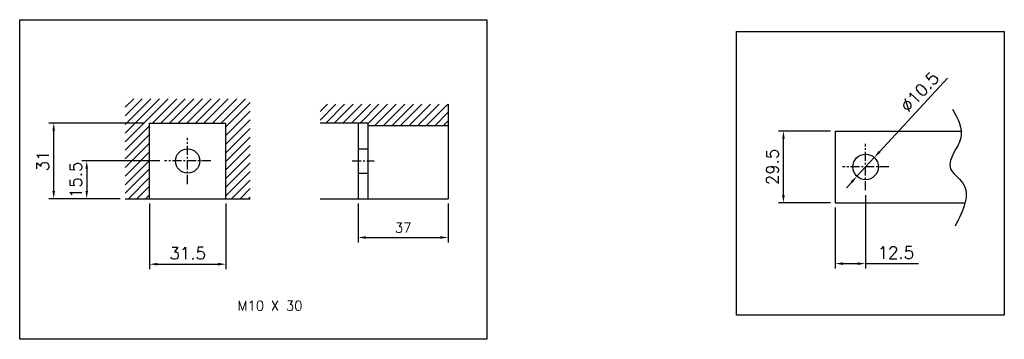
# Model space of a CAD drawing. Extents: x -2100 to 2710, y -907 to 1810.
# Tile 13 of 22: x -927 to -523, y 850 to 981. Entities that reach past the tile are written whole.
import ezdxf

# ---------------------------------------------------------------- set-up
doc = ezdxf.new("R2010")
doc.units = 0
doc.header["$LTSCALE"] = 3
doc.header["$MEASUREMENT"] = 0
doc.linetypes.add('CENTER', pattern=[2, 1.25, -0.25, 0.25, -0.25])
doc.layers.get('0').update_dxf_attribs({"linetype": 'CONTINUOUS'})
doc.layers.get('Defpoints').update_dxf_attribs({"linetype": 'CONTINUOUS'})
for name, color, linetype in [('AM_VIS', 7, 'CONTINUOUS'), ('cen', 1, 'CENTER'), ('di', 3, 'CONTINUOUS')]:
    doc.layers.add(name, color=color, linetype=linetype)
doc.styles.add('KIM', font='ROMANS.shx', dxfattribs={"height": 5, "bigfont": 'GSG1.shx'})
doc.styles.get("Standard").update_dxf_attribs({"font": 'romans.shx', "height": 4, "bigfont": 'ghs.shx'})
doc.dimstyles.get("Standard").update_dxf_attribs({"dimtxt": 0.18, "dimasz": 0.18, "dimexe": 0.18, "dimexo": 0.0625, "dimgap": 0.09, "dimtad": 0, "dimtih": 1, "dimtoh": 1, "dimdec": 4, "dimzin": 0, "dimdsep": 46, "dimtxsty": 'Standard', "dimcen": 0.09, "dimadec": 0, "dimazin": 0, "dimtfac": 1, "dimtdec": 4, "dimtofl": 0, "dimtmove": 0, "dimatfit": 3, "dimfxl": 0, "dimtolj": 1, "dimtzin": 0, "dimarcsym": 0})
doc.dimstyles.new('STANDARD$0', dxfattribs={"dimtxt": 5, "dimasz": 5, "dimexe": 1, "dimexo": 2, "dimgap": 2, "dimtad": 1, "dimdec": 4, "dimzin": 12, "dimdsep": 46, "dimtxsty": 'KIM', "dimcen": -1, "dimdle": 0.1, "dimadec": 0, "dimazin": 0, "dimtfac": 1, "dimtdec": 4, "dimtmove": 0, "dimatfit": 3, "dimfxl": 0, "dimtolj": 1, "dimtzin": 0, "dimarcsym": 0})
doc.dimstyles.new('STANDARD$3', dxfattribs={"dimtxt": 5, "dimasz": 5, "dimexe": 1, "dimexo": 2, "dimgap": 0.8, "dimtad": 1, "dimdec": 4, "dimdsep": 46, "dimtxsty": 'KIM', "dimcen": 0, "dimdle": 0.1, "dimadec": 0, "dimazin": 0, "dimtfac": 1, "dimtdec": 4, "dimtmove": 0, "dimatfit": 3, "dimfxl": 0, "dimtolj": 1, "dimtzin": 0, "dimarcsym": 0})

# ---------------------------------------------------------------- blocks, each defined once
blk = doc.blocks.new('*D83')
at = {"layer": 'Defpoints', "color": 0}
for p in [(-867.84, 923.02), (-899.84, 907.52), (-884.03, 907.52)]:
    blk.add_point(p, dxfattribs=at)
at = {"layer": 'di'}
for p, q in [((-869.84, 923.02), (-901.84, 923.02)), ((-899.84, 919.82), (-899.84, 910.72)), ((-886.03, 907.52), (-901.84, 907.52))]:
    blk.add_line(p, q, dxfattribs=at)
for points in [[(-900.37, 919.82), (-899.3, 919.82), (-899.84, 923.02)], [(-900.37, 910.72), (-899.3, 910.72), (-899.84, 907.52)]]:
    blk.add_solid(points, dxfattribs=at)
at = {"layer": 'di', "insert": (-904.34, 915.27), "char_height": 5, "attachment_point": 5, "rotation": 90, "style": 'KIM'}
blk.add_mtext('\\A1;15.5', dxfattribs=at)
blk = doc.blocks.new('*D84')
at = {"layer": 'Defpoints', "color": 0}
for p in [(-913.41, 938.62), (-874.03, 938.62), (-884.03, 907.52)]:
    blk.add_point(p, dxfattribs=at)
at = {"layer": 'di'}
for p, q in [((-876.03, 938.62), (-915.41, 938.62)), ((-913.41, 910.72), (-913.41, 935.42)), ((-886.03, 907.52), (-915.41, 907.52))]:
    blk.add_line(p, q, dxfattribs=at)
for points in [[(-913.95, 935.42), (-912.88, 935.42), (-913.41, 938.62)], [(-913.95, 910.72), (-912.88, 910.72), (-913.41, 907.52)]]:
    blk.add_solid(points, dxfattribs=at)
at = {"layer": 'di', "insert": (-917.91, 923.07), "char_height": 5, "attachment_point": 5, "rotation": 90, "style": 'KIM'}
blk.add_mtext('\\A1;31', dxfattribs=at)
blk = doc.blocks.new('*D85')
at = {"layer": 'Defpoints', "color": 0}
for p in [(-874.03, 907.52), (-842.63, 907.52), (-842.63, 880.61)]:
    blk.add_point(p, dxfattribs=at)
at = {"layer": 'di'}
for p, q in [((-874.03, 905.52), (-874.03, 878.61)), ((-842.63, 905.52), (-842.63, 878.61)), ((-870.83, 880.61), (-845.83, 880.61))]:
    blk.add_line(p, q, dxfattribs=at)
for points in [[(-870.83, 881.14), (-870.83, 880.08), (-874.03, 880.61)], [(-845.83, 881.14), (-845.83, 880.08), (-842.63, 880.61)]]:
    blk.add_solid(points, dxfattribs=at)
at = {"layer": 'di', "insert": (-858.33, 885.11), "char_height": 5, "attachment_point": 5, "style": 'KIM'}
blk.add_mtext('\\A1;31.5', dxfattribs=at)
blk = doc.blocks.new('*D86')
at = {"layer": 'Defpoints', "color": 0}
for p in [(-788.18, 907.52), (-751.18, 907.52), (-751.18, 891.59)]:
    blk.add_point(p, dxfattribs=at)
at = {"layer": 'di'}
for p, q in [((-788.18, 905.52), (-788.18, 889.59)), ((-751.18, 905.52), (-751.18, 889.59)), ((-784.98, 891.59), (-754.38, 891.59))]:
    blk.add_line(p, q, dxfattribs=at)
for points in [[(-784.98, 892.12), (-784.98, 891.06), (-788.18, 891.59)], [(-754.38, 892.12), (-754.38, 891.06), (-751.18, 891.59)]]:
    blk.add_solid(points, dxfattribs=at)
at = {"layer": 'di', "insert": (-769.68, 895.59), "char_height": 4, "attachment_point": 5}
blk.add_mtext('\\A1;37', dxfattribs=at)
blk = doc.blocks.new('*D87')
at = {"layer": 'Defpoints', "color": 0}
for p in [(-579.55, 911.04), (-592.05, 905.84), (-579.55, 880.84)]:
    blk.add_point(p, dxfattribs=at)
at = {"layer": 'di'}
for p, q in [((-579.55, 909.04), (-579.55, 878.84)), ((-592.05, 903.84), (-592.05, 878.84)), ((-588.85, 880.84), (-582.75, 880.84)), ((-579.55, 880.84), (-557.82, 880.84))]:
    blk.add_line(p, q, dxfattribs=at)
for points in [[(-588.85, 881.37), (-588.85, 880.31), (-592.05, 880.84)], [(-582.75, 881.37), (-582.75, 880.31), (-579.55, 880.84)]]:
    blk.add_solid(points, dxfattribs=at)
at = {"layer": 'di', "insert": (-567.09, 885.34), "char_height": 5, "attachment_point": 5, "style": 'KIM'}
blk.add_mtext('\\A1;12.5', dxfattribs=at)
blk = doc.blocks.new('*D88')
at = {"layer": 'Defpoints', "color": 0}
for p in [(-613.34, 935.34), (-592.05, 935.34), (-592.05, 905.84)]:
    blk.add_point(p, dxfattribs=at)
at = {"layer": 'di'}
for p, q in [((-594.05, 935.34), (-615.34, 935.34)), ((-613.34, 909.04), (-613.34, 932.14)), ((-594.05, 905.84), (-615.34, 905.84))]:
    blk.add_line(p, q, dxfattribs=at)
for points in [[(-613.87, 932.14), (-612.81, 932.14), (-613.34, 935.34)], [(-613.87, 909.04), (-612.81, 909.04), (-613.34, 905.84)]]:
    blk.add_solid(points, dxfattribs=at)
at = {"layer": 'di', "insert": (-617.84, 920.59), "char_height": 5, "attachment_point": 5, "rotation": 90, "style": 'KIM'}
blk.add_mtext('\\A1;29.5', dxfattribs=at)
blk = doc.blocks.new('*D89')
at = {"layer": 'Defpoints', "color": 0}
for p in [(-575.99, 924.45), (-583.1, 916.73)]:
    blk.add_point(p, dxfattribs=at)
at = {"layer": 'di'}
for p, q in [((-545.93, 957.1), (-573.82, 926.81)), ((-583.1, 916.73), (-575.99, 924.45)), ((-585.27, 914.37), (-587.44, 912.02))]:
    blk.add_line(p, q, dxfattribs=at)
for points in [[(-574.22, 927.17), (-573.43, 926.45), (-575.99, 924.45)], [(-585.66, 914.74), (-584.88, 914.01), (-583.1, 916.73)]]:
    blk.add_solid(points, dxfattribs=at)
at = {"layer": 'di', "insert": (-557.29, 951.41), "char_height": 5, "attachment_point": 5, "rotation": 47.3644, "style": 'KIM'}
blk.add_mtext('\\A1;∅10.5', dxfattribs=at)

msp = doc.modelspace()

# ---------------------------------------------------------------- hatches: boundary and pattern name
at = {"layer": 'di'}
h = msp.add_hatch(dxfattribs=at)
h.set_pattern_fill('ANSI31', color=256, scale=20, style=0)
h.set_pattern_definition([(45, (-930.082, 358.1194), (-1.767767, 1.767767), [])])
h.paths.add_polyline_path([(-832.634, 948.624), (-884.034, 948.624), (-884.034, 907.524), (-874.034, 907.524), (-874.034, 938.624), (-842.634, 938.624), (-842.634, 907.524), (-832.634, 907.524)])
h = msp.add_hatch(dxfattribs=at)
h.set_pattern_fill('ANSI31', color=256, scale=20, style=0)
h.set_pattern_definition([(45, (-1007.3098, 358.1194), (-1.767767, 1.767767), [])])
h.paths.add_polyline_path([(-751.179, 937.624), (-751.179, 946.394), (-803.894, 946.394), (-803.894, 938.624), (-784.179, 938.624), (-784.179, 937.624)])

# ---------------------------------------------------------------- linework, layer by layer
for p, q in [((-874.034, 907.524), (-874.034, 938.624)), ((-874.034, 938.624), (-842.634, 938.624)), ((-842.634, 907.524), (-842.634, 938.624)), ((-592.048, 935.34), (-592.048, 905.84)), ((-592.048, 935.34), (-540.224, 935.34)), ((-884.034, 907.524), (-832.634, 907.524)), ((-592.048, 905.84), (-538.647, 905.84))]:
    msp.add_line(p, q)
for centre, radius in [((-858.334, 923.024), 5), ((-579.548, 920.59), 5.25)]:
    msp.add_circle(centre, radius)
at = {"layer": 'AM_VIS'}
for p, q in [((-751.179, 946.394), (-751.179, 907.524)), ((-784.179, 938.624), (-803.894, 938.624)), ((-788.179, 938.624), (-788.179, 907.524)), ((-784.179, 938.624), (-784.179, 907.524)), ((-784.179, 937.624), (-751.179, 937.624)), ((-788.179, 928.024), (-784.179, 928.024)), ((-788.179, 918.024), (-784.179, 918.024)), ((-803.894, 907.524), (-751.179, 907.524))]:
    msp.add_line(p, q, dxfattribs=at)
at = {"layer": 'cen'}
for p, q in [((-858.334, 913.52), (-858.334, 932.529)), ((-579.548, 911.044), (-579.548, 930.137)), ((-848.829, 923.024), (-867.839, 923.024)), ((-790.691, 923.024), (-781.666, 923.024)), ((-570.001, 920.59), (-589.095, 920.59))]:
    msp.add_line(p, q, dxfattribs=at)
at = {"layer": 'di'}
for points in [[(-927.4, 981.09), (-735.254, 981.09), (-735.254, 849.741), (-927.4, 849.741)], [(-632.618, 976.283), (-522.511, 976.283), (-522.511, 859.647), (-632.618, 859.647)]]:
    msp.add_lwpolyline(points, close=True, dxfattribs=at)
msp.add_spline([(-543.748, 944.28), (-540.425, 932.472), (-544.8, 920.398), (-539.604, 913.938), (-542.746, 896.251)], degree=3, dxfattribs=at)

# ---------------------------------------------------------------- texts
at = {"layer": 'di', "insert": (-837.843, 865.542), "char_height": 4, "width": 31.83291, "attachment_point": 1}
msp.add_mtext('M10 X 30', dxfattribs=at)

# ---------------------------------------------------------------- dimensions: what is measured, and where the dimension line sits
at = {"layer": 'di'}
dim = msp.add_diameter_dim_2p(p1=(-583.104, 916.728), p2=(-575.992, 924.453), dimstyle='STANDARD$3', override={"dimtxt": 4, "dimasz": 3.2, "dimexe": 2, "dimgap": 2, "dimdec": 2, "dimclrd": 256, "dimclre": 256, "dimclrt": 256, "dimadec": 2, "dimazin": 2, "dimtfac": 0.6, "dimtdec": 2, "dimtzin": 8, "dimlwd": 65535, "dimlwe": 65535, "dimarcsym": 1}, dxfattribs=at)
dim.commit()
dim.dimension.update_dxf_attribs({"geometry": '*D89', "text_midpoint": (-553.98, 948.36), "dimtype": 163})
dim = msp.add_linear_dim(base=(-913.412, 938.624), p1=(-884.034, 907.524), p2=(-874.034, 938.624), angle=90, text='31', dimstyle='STANDARD$0', override={"dimtxt": 4, "dimasz": 3.2, "dimexe": 2, "dimdec": 2, "dimzin": 8, "dimcen": 0, "dimclrd": 256, "dimclre": 256, "dimclrt": 256, "dimadec": 2, "dimazin": 2, "dimtfac": 0.6, "dimtdec": 2, "dimtzin": 8, "dimlwd": 65535, "dimlwe": 65535, "dimarcsym": 1}, dxfattribs=at)
dim.commit()
dim.dimension.update_dxf_attribs({"geometry": '*D84', "text_midpoint": (-917.912, 923.074)})
dim = msp.add_linear_dim(base=(-613.341, 935.34), p1=(-592.048, 905.84), p2=(-592.048, 935.34), angle=90, dimstyle='STANDARD$0', override={"dimtxt": 4, "dimasz": 3.2, "dimexe": 2, "dimdec": 2, "dimzin": 8, "dimcen": 0, "dimclrd": 256, "dimclre": 256, "dimclrt": 256, "dimadec": 2, "dimazin": 2, "dimtfac": 0.6, "dimtdec": 2, "dimtzin": 8, "dimlwd": 65535, "dimlwe": 65535, "dimarcsym": 1}, dxfattribs=at)
dim.commit()
dim.dimension.update_dxf_attribs({"geometry": '*D88', "text_midpoint": (-617.841, 920.59)})
dim = msp.add_linear_dim(base=(-899.837, 907.524), p1=(-867.839, 923.024), p2=(-884.034, 907.524), angle=90, dimstyle='STANDARD$0', override={"dimtxt": 4, "dimasz": 3.2, "dimexe": 2, "dimdec": 2, "dimzin": 8, "dimcen": 0, "dimclrd": 256, "dimclre": 256, "dimclrt": 256, "dimadec": 2, "dimazin": 2, "dimtfac": 0.6, "dimtdec": 2, "dimtzin": 8, "dimlwd": 65535, "dimlwe": 65535, "dimarcsym": 1}, dxfattribs=at)
dim.commit()
dim.dimension.update_dxf_attribs({"geometry": '*D83', "text_midpoint": (-899.837, 915.274), "dimtype": 160})
for base, p1, p2, dimstyle, override, picture, middle in [((-579.548, 880.84), (-592.048, 905.84), (-579.548, 911.044), 'STANDARD$0', {"dimtxt": 4, "dimasz": 3.2, "dimexe": 2, "dimdec": 2, "dimzin": 8, "dimcen": 0, "dimclrd": 256, "dimclre": 256, "dimclrt": 256, "dimadec": 2, "dimazin": 2, "dimtfac": 0.6, "dimtdec": 2, "dimtzin": 8, "dimlwd": 65535, "dimlwe": 65535, "dimarcsym": 1}, '*D87', (-567.086, 885.34)), ((-751.179, 891.59), (-788.179, 907.524), (-751.179, 907.524), 'Standard', {"dimtxt": 4, "dimasz": 3.2, "dimexe": 2, "dimexo": 2, "dimgap": 2, "dimtad": 1, "dimtih": 0, "dimtoh": 0, "dimdec": 2, "dimzin": 8, "dimcen": 0, "dimclrd": 256, "dimclre": 256, "dimclrt": 256, "dimadec": 2, "dimazin": 2, "dimtfac": 0.6, "dimtdec": 2, "dimtofl": 1, "dimtzin": 8, "dimlwd": 65535, "dimlwe": 65535, "dimarcsym": 1}, '*D86', (-769.679, 895.59))]:
    dim = msp.add_linear_dim(base=base, p1=p1, p2=p2, dimstyle=dimstyle, override=override, dxfattribs=at)
    dim.commit()
    dim.dimension.update_dxf_attribs({"geometry": picture, "text_midpoint": middle})
dim = msp.add_linear_dim(base=(-842.634, 880.611), p1=(-874.034, 907.524), p2=(-842.634, 907.524), text='31.5', dimstyle='STANDARD$0', override={"dimtxt": 4, "dimasz": 3.2, "dimexe": 2, "dimdec": 2, "dimzin": 8, "dimcen": 0, "dimclrd": 256, "dimclre": 256, "dimclrt": 256, "dimadec": 2, "dimazin": 2, "dimtfac": 0.6, "dimtdec": 2, "dimtzin": 8, "dimlwd": 65535, "dimlwe": 65535, "dimarcsym": 1}, dxfattribs=at)
dim.commit()
dim.dimension.update_dxf_attribs({"geometry": '*D85', "text_midpoint": (-858.334, 885.111)})

doc.saveas('drawing.dxf')
